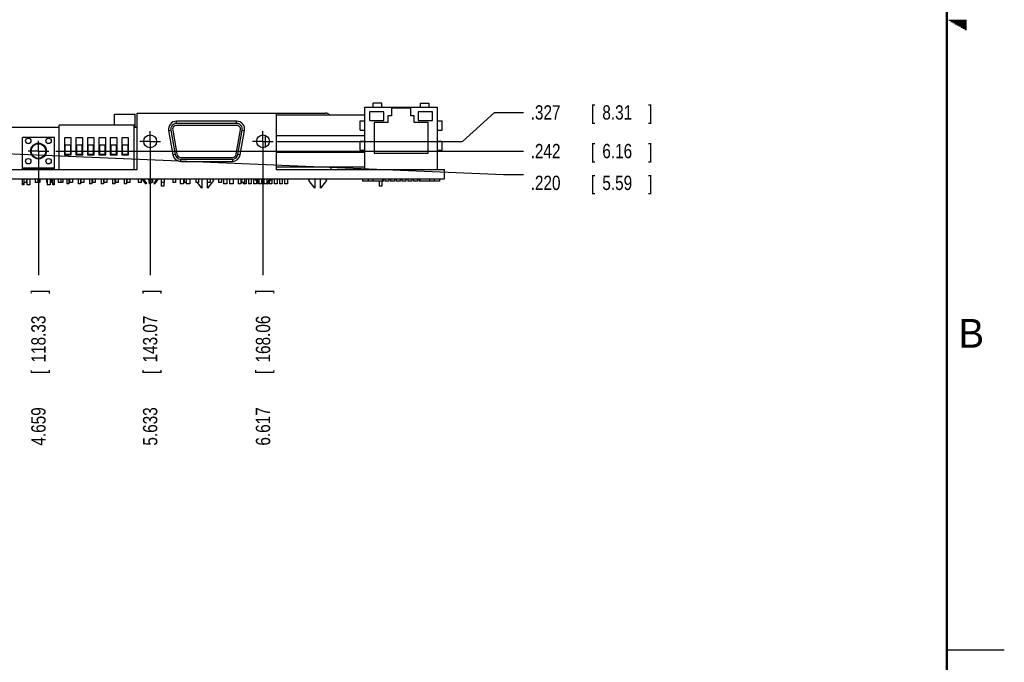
# Model space of a CAD drawing. Header units: inches. Extents: x 0 to 34, y 0 to 22.
# Tile 15 of 16: x 25.4 to 34, y 5.4 to 11. Entities that reach past the tile are written whole.
import ezdxf

# ---------------------------------------------------------------- set-up
doc = ezdxf.new("R2010")
doc.units = ezdxf.units.IN
doc.header["$LTSCALE"] = 1.87
doc.header["$MEASUREMENT"] = 0
doc.linetypes.add('CENTER', pattern=[0.6, 0.375, -0.075, 0.075, -0.075])
doc.layers.get('0').update_dxf_attribs({"linetype": 'CONTINUOUS'})
doc.layers.add('DEFAULT_1', color=7, linetype='CENTER')
doc.layers.add('DIMENSIONS', color=7, linetype='CONTINUOUS')
doc.styles.get("Standard").update_dxf_attribs({"font": 'txt', "width": 0.8})
doc.dimstyles.new('DIMSTYLE_1', dxfattribs={"dimtxt": 0.125, "dimasz": 0.1875, "dimexe": 0.18, "dimexo": 0.0625, "dimgap": 0.09, "dimtad": 0, "dimtih": 1, "dimtoh": 1, "dimdec": 3, "dimzin": 4, "dimdsep": 46, "dimtxsty": 'STANDARD', "dimblk": '_FILLED', "dimblk1": '_FILLED', "dimblk2": '_FILLED', "dimcen": 0.09, "dimadec": 0, "dimazin": 0, "dimtp": 0.01, "dimtm": 0.01, "dimtfac": 1, "dimtdec": 3, "dimtofl": 0, "dimtmove": 0, "dimatfit": 3, "dimldrblk": '_FILLED', "dimfxl": 1, "dimtolj": 1, "dimtzin": 4, "dimarcsym": 0})

# ---------------------------------------------------------------- blocks, each defined once
blk = doc.blocks.new('*D38')
at = {"layer": 'DIMENSIONS', "color": 2, "linetype": 'CONTINUOUS'}
for p, q in [((25.1283, 9.8269), (25.2864, 9.8269)), ((25.2864, 9.8269), (29.6335, 9.6436)), ((29.6335, 9.6436), (29.8078, 9.645))]:
    blk.add_line(p, q, dxfattribs=at)
at = {"layer": 'DIMENSIONS', "color": 2, "linetype": 'CONTINUOUS', "width": 0.8}
for s, p in [('.220', (29.8703, 9.5093)), ('[', (30.3953, 9.5093)), ('5.59', (30.4953, 9.5093)), (']', (30.8953, 9.5093))]:
    blk.add_text(s, height=0.125, dxfattribs=at).set_placement(p)
blk = doc.blocks.new('_FILLED')
at = {"color": 0, "linetype": 'BYBLOCK'}
blk.add_solid([(0, 0), (-1, 0.167), (-1, -0.167)], dxfattribs=at)
blk = doc.blocks.new('*D45')
at = {"layer": 'DIMENSIONS', "color": 2, "linetype": 'CONTINUOUS'}
blk.add_line((25.579, 9.7868), (25.579, 8.7674), dxfattribs=at)
at = {"layer": 'DIMENSIONS', "color": 2, "linetype": 'CONTINUOUS', "width": 0.8}
for s, p in [(']', (25.6415, 8.6049)), ('118.33', (25.6415, 8.0049)), ('[', (25.6415, 7.9049)), ('4.659', (25.6415, 7.2799))]:
    blk.add_text(s, height=0.125, rotation=90, dxfattribs=at).set_placement(p)
blk = doc.blocks.new('*D46')
at = {"layer": 'DIMENSIONS', "color": 2, "linetype": 'CONTINUOUS'}
blk.add_line((26.5528, 9.8714), (26.5528, 8.7674), dxfattribs=at)
at = {"layer": 'DIMENSIONS', "color": 2, "linetype": 'CONTINUOUS', "width": 0.8}
for s, p in [(']', (26.6153, 8.6049)), ('143.07', (26.6153, 8.0049)), ('[', (26.6153, 7.9049)), ('5.633', (26.6153, 7.2799))]:
    blk.add_text(s, height=0.125, rotation=90, dxfattribs=at).set_placement(p)
blk = doc.blocks.new('*D47')
at = {"layer": 'DIMENSIONS', "color": 2, "linetype": 'CONTINUOUS'}
blk.add_line((27.5368, 9.8714), (27.5368, 8.7674), dxfattribs=at)
at = {"layer": 'DIMENSIONS', "color": 2, "linetype": 'CONTINUOUS', "width": 0.8}
for s, p in [(']', (27.5993, 8.6049)), ('168.06', (27.5993, 8.0049)), ('[', (27.5993, 7.9049)), ('6.617', (27.5993, 7.2799))]:
    blk.add_text(s, height=0.125, rotation=90, dxfattribs=at).set_placement(p)
blk = doc.blocks.new('*D51')
at = {"layer": 'DIMENSIONS', "color": 2, "linetype": 'CONTINUOUS'}
blk.add_line((25.7316, 9.8493), (29.8078, 9.8493), dxfattribs=at)
at = {"layer": 'DIMENSIONS', "color": 2, "linetype": 'CONTINUOUS', "width": 0.8}
for s, p in [('.242', (29.8703, 9.7868)), ('[', (30.3953, 9.7868)), ('6.16', (30.4953, 9.7868)), (']', (30.8953, 9.7868))]:
    blk.add_text(s, height=0.125, dxfattribs=at).set_placement(p)
blk = doc.blocks.new('*D52')
at = {"layer": 'DIMENSIONS', "color": 2, "linetype": 'CONTINUOUS'}
for p, q in [((29.2759, 9.9339), (29.5565, 10.1862)), ((29.5565, 10.1862), (29.8078, 10.1862)), ((27.6894, 9.9339), (29.2759, 9.9339))]:
    blk.add_line(p, q, dxfattribs=at)
at = {"layer": 'DIMENSIONS', "color": 2, "linetype": 'CONTINUOUS', "width": 0.8}
for s, p in [('.327', (29.8703, 10.1237)), ('[', (30.3953, 10.1237)), ('8.31', (30.4953, 10.1237)), (']', (30.8953, 10.1237))]:
    blk.add_text(s, height=0.125, dxfattribs=at).set_placement(p)

msp = doc.modelspace()

# ---------------------------------------------------------------- linework, layer by layer
at = {"color": 2, "linetype": 'CONTINUOUS'}
for p, q in [((33.5173, 10.99), (33.6697, 10.99)), ((33.5347, 10.98), (33.6697, 10.98)), ((33.552, 10.97), (33.6697, 10.97)), ((33.5693, 10.96), (33.6697, 10.96)), ((33.5866, 10.95), (33.6697, 10.95)), ((33.6039, 10.94), (33.6697, 10.94)), ((33.6213, 10.93), (33.6697, 10.93)), ((33.6386, 10.92), (33.6697, 10.92)), ((33.6559, 10.91), (33.6697, 10.91)), ((33.5, 5.5), (34, 5.5))]:
    msp.add_line(p, q, dxfattribs=at)
at = {"color": 7, "linetype": 'CONTINUOUS'}
for p, q in [((28.4233, 10.2319), (29.0583, 10.2319)), ((28.4233, 9.6869), (28.4233, 10.2319)), ((28.5733, 10.2669), (28.4983, 10.2669)), ((28.4983, 10.2319), (28.4983, 10.2669)), ((28.5733, 10.2319), (28.5733, 10.2669)), ((28.8258, 10.2219), (28.6558, 10.2219)), ((28.6558, 10.2219), (28.6558, 10.1569)), ((28.8258, 10.1569), (28.8258, 10.2219)), ((28.9083, 10.2669), (28.9833, 10.2669)), ((28.9083, 10.2669), (28.9083, 10.2319)), ((28.9833, 10.2669), (28.9833, 10.2319)), ((29.0583, 9.6869), (29.0583, 10.2319)), ((26.2433, 10.1719), (26.4233, 10.1719)), ((26.2433, 10.0759), (26.2433, 10.1719)), ((26.4233, 10.0569), (26.4233, 10.1719)), ((26.4383, 10.1809), (28.0828, 10.1809)), ((26.4383, 9.6869), (26.4383, 10.1809)), ((27.6513, 10.1809), (27.6513, 9.6869)), ((27.6513, 10.1659), (28.4233, 10.1659)), ((28.5908, 10.1919), (28.4658, 10.1919)), ((28.4658, 10.1919), (28.4658, 10.1169)), ((28.5908, 10.1169), (28.5908, 10.1919)), ((28.6558, 10.1569), (28.6258, 10.1569)), ((28.6258, 10.1569), (28.6258, 10.0969)), ((28.8558, 10.1569), (28.8258, 10.1569)), ((28.8558, 10.0969), (28.8558, 10.1569)), ((29.0158, 10.1919), (28.8908, 10.1919)), ((28.8908, 10.1919), (28.8908, 10.1169)), ((29.0158, 10.1169), (29.0158, 10.1919)), ((24.1053, 10.0569), (25.7583, 10.0569)), ((26.4123, 10.0759), (25.7583, 10.0759)), ((25.7583, 9.6869), (25.7583, 10.0759)), ((26.4123, 9.6869), (26.4123, 10.0759)), ((26.4123, 10.0569), (26.4383, 10.0569)), ((27.3067, 10.1094), (26.7829, 10.1094)), ((26.7829, 10.0894), (26.7829, 10.1094)), ((27.3067, 10.0894), (26.7829, 10.0894)), ((27.3067, 10.0734), (26.7829, 10.0734)), ((27.3067, 10.0894), (27.3067, 10.1094)), ((28.3833, 10.1119), (28.4233, 10.1119)), ((28.3833, 10.0319), (28.3833, 10.1119)), ((28.4658, 10.1169), (28.5908, 10.1169)), ((28.6258, 10.0969), (28.5058, 10.0969)), ((28.5058, 10.0969), (28.5058, 9.8319)), ((28.9758, 10.0969), (28.8558, 10.0969)), ((28.8908, 10.1169), (29.0158, 10.1169)), ((28.9758, 9.8319), (28.9758, 10.0969)), ((29.0583, 10.1119), (29.0983, 10.1119)), ((29.0983, 10.0319), (29.0983, 10.1119)), ((25.7188, 9.9675), (25.4393, 9.9675)), ((25.4393, 9.6869), (25.4393, 9.9675)), ((25.7188, 9.6869), (25.7188, 9.9675)), ((25.8653, 9.9659), (25.8053, 9.9659)), ((25.8053, 9.9659), (25.8053, 9.8159)), ((25.8653, 9.8159), (25.8653, 9.9659)), ((25.9653, 9.9659), (25.9053, 9.9659)), ((25.9053, 9.9659), (25.9053, 9.8159)), ((25.9653, 9.8159), (25.9653, 9.9659)), ((26.0653, 9.9659), (26.0053, 9.9659)), ((26.0053, 9.9659), (26.0053, 9.8159)), ((26.0653, 9.8159), (26.0653, 9.9659)), ((26.1653, 9.9659), (26.1053, 9.9659)), ((26.1053, 9.9659), (26.1053, 9.8159)), ((26.1653, 9.8159), (26.1653, 9.9659)), ((26.2653, 9.9659), (26.2053, 9.9659)), ((26.2053, 9.9659), (26.2053, 9.8159)), ((26.2653, 9.8159), (26.2653, 9.9659)), ((26.3653, 9.9659), (26.3053, 9.9659)), ((26.3053, 9.9659), (26.3053, 9.8159)), ((26.3653, 9.8159), (26.3653, 9.9659)), ((26.7139, 10.0272), (26.7336, 10.0307)), ((26.7139, 10.0272), (26.7511, 9.8162)), ((26.7336, 10.0307), (26.7708, 9.8197)), ((26.7494, 10.0335), (26.7866, 9.8225)), ((27.303, 9.8225), (27.3402, 10.0335)), ((27.3187, 9.8197), (27.3559, 10.0307)), ((27.3384, 9.8162), (27.3756, 10.0272)), ((27.3559, 10.0307), (27.3756, 10.0272)), ((27.5573, 9.8818), (27.5573, 9.986)), ((27.5573, 9.9839), (27.562, 9.9839)), ((27.6513, 9.9839), (28.4233, 9.9839)), ((28.3833, 10.0319), (28.4233, 10.0319)), ((29.0583, 10.0319), (29.0983, 10.0319)), ((25.8603, 9.9009), (25.8103, 9.9009)), ((25.8103, 9.9009), (25.8103, 9.8209)), ((25.8603, 9.8209), (25.8603, 9.9009)), ((25.9603, 9.9009), (25.9103, 9.9009)), ((25.9103, 9.9009), (25.9103, 9.8209)), ((25.9603, 9.8209), (25.9603, 9.9009)), ((26.0603, 9.9009), (26.0103, 9.9009)), ((26.0103, 9.9009), (26.0103, 9.8209)), ((26.0603, 9.8209), (26.0603, 9.9009)), ((26.1603, 9.9009), (26.1103, 9.9009)), ((26.1103, 9.9009), (26.1103, 9.8209)), ((26.1603, 9.8209), (26.1603, 9.9009)), ((26.2603, 9.9009), (26.2103, 9.9009)), ((26.2103, 9.9009), (26.2103, 9.8209)), ((26.2603, 9.8209), (26.2603, 9.9009)), ((26.3603, 9.9009), (26.3103, 9.9009)), ((26.3103, 9.9009), (26.3103, 9.8209)), ((26.3603, 9.8209), (26.3603, 9.9009)), ((27.5573, 9.9339), (27.5928, 9.9339)), ((27.6513, 9.9339), (28.3833, 9.9339)), ((28.3833, 9.9369), (28.4233, 9.9369)), ((28.3833, 9.8569), (28.3833, 9.9369)), ((29.0583, 9.9369), (29.0983, 9.9369)), ((29.0983, 9.8569), (29.0983, 9.9369)), ((25.8053, 9.8159), (25.8653, 9.8159)), ((25.8103, 9.8209), (25.8603, 9.8209)), ((25.9053, 9.8159), (25.9653, 9.8159)), ((25.9103, 9.8209), (25.9603, 9.8209)), ((26.0053, 9.8159), (26.0653, 9.8159)), ((26.0103, 9.8209), (26.0603, 9.8209)), ((26.1053, 9.8159), (26.1653, 9.8159)), ((26.1103, 9.8209), (26.1603, 9.8209)), ((26.2053, 9.8159), (26.2653, 9.8159)), ((26.2103, 9.8209), (26.2603, 9.8209)), ((26.3053, 9.8159), (26.3653, 9.8159)), ((26.3103, 9.8209), (26.3603, 9.8209)), ((26.7708, 9.8197), (26.7511, 9.8162)), ((26.8201, 9.7944), (27.2695, 9.7944)), ((27.3384, 9.8162), (27.3187, 9.8197)), ((27.6513, 9.8389), (28.4233, 9.8389)), ((28.3833, 9.8569), (28.4233, 9.8569)), ((28.5058, 9.8319), (28.9758, 9.8319)), ((29.0583, 9.8569), (29.0983, 9.8569)), ((25.4393, 9.7035), (25.7188, 9.7035)), ((26.8201, 9.7784), (27.2695, 9.7784)), ((26.8201, 9.7584), (26.8201, 9.7784)), ((26.8201, 9.7584), (27.2695, 9.7584)), ((27.2695, 9.7784), (27.2695, 9.7584)), ((27.6513, 9.7119), (28.4233, 9.7119)), ((28.1278, 9.7119), (28.1278, 9.6869)), ((25.1838, 9.6869), (26.4383, 9.6869)), ((25.4393, 9.6999), (25.7188, 9.6999)), ((25.4393, 9.6919), (25.7188, 9.6919)), ((25.454, 9.6869), (25.454, 9.6919)), ((25.4767, 9.6919), (25.4767, 9.6869)), ((25.5042, 9.6919), (25.5042, 9.6869)), ((25.6539, 9.6919), (25.6539, 9.6869)), ((25.6814, 9.6919), (25.6814, 9.6869)), ((25.704, 9.6869), (25.704, 9.6919)), ((27.6513, 9.6869), (29.1203, 9.6869)), ((29.1203, 9.6069), (29.1203, 9.6869)), ((20.9203, 9.6069), (29.1203, 9.6069)), ((25.4393, 9.5541), (25.4393, 9.6069)), ((25.454, 9.5641), (25.4393, 9.5641)), ((25.454, 9.5541), (25.4393, 9.5541)), ((25.454, 9.5541), (25.454, 9.6069)), ((25.4767, 9.5749), (25.454, 9.5749)), ((25.4748, 9.6069), (25.4748, 9.5749)), ((25.4767, 9.6069), (25.4767, 9.5541)), ((25.5042, 9.5541), (25.4767, 9.5541)), ((25.5042, 9.6069), (25.5042, 9.5541)), ((25.5498, 9.6069), (25.5498, 9.5749)), ((25.5918, 9.5749), (25.5498, 9.5749)), ((25.5748, 9.6069), (25.5748, 9.5749)), ((25.5918, 9.6069), (25.5918, 9.5749)), ((25.6498, 9.6069), (25.6498, 9.5749)), ((25.6539, 9.5749), (25.6498, 9.5749)), ((25.6539, 9.6069), (25.6539, 9.5541)), ((25.6814, 9.5541), (25.6539, 9.5541)), ((25.6814, 9.6069), (25.6814, 9.5541)), ((25.6918, 9.5749), (25.6814, 9.5749)), ((25.6918, 9.6069), (25.6918, 9.5749)), ((25.704, 9.5541), (25.704, 9.6069)), ((25.7188, 9.5641), (25.704, 9.5641)), ((25.7188, 9.5541), (25.704, 9.5541)), ((25.7188, 9.5541), (25.7188, 9.6069)), ((25.7498, 9.6069), (25.7498, 9.5749)), ((25.7918, 9.5749), (25.7498, 9.5749)), ((25.7748, 9.6069), (25.7748, 9.5749)), ((25.7918, 9.6069), (25.7918, 9.5749)), ((25.8253, 9.6069), (25.8253, 9.5619)), ((25.8453, 9.5619), (25.8253, 9.5619)), ((25.8453, 9.6069), (25.8453, 9.5619)), ((25.8498, 9.6069), (25.8498, 9.5749)), ((25.8748, 9.5749), (25.8498, 9.5749)), ((25.8748, 9.6069), (25.8748, 9.5749)), ((25.9253, 9.6069), (25.9253, 9.5619)), ((25.9453, 9.5619), (25.9253, 9.5619)), ((25.9453, 9.6069), (25.9453, 9.5619)), ((25.9498, 9.6069), (25.9498, 9.5749)), ((25.9748, 9.5749), (25.9498, 9.5749)), ((25.9748, 9.6069), (25.9748, 9.5749)), ((26.0253, 9.6069), (26.0253, 9.5619)), ((26.0453, 9.5619), (26.0253, 9.5619)), ((26.0453, 9.6069), (26.0453, 9.5619)), ((26.0498, 9.6069), (26.0498, 9.5749)), ((26.0748, 9.5749), (26.0498, 9.5749)), ((26.0748, 9.6069), (26.0748, 9.5749)), ((26.1253, 9.6069), (26.1253, 9.5619)), ((26.1453, 9.5619), (26.1253, 9.5619)), ((26.1453, 9.6069), (26.1453, 9.5619)), ((26.1498, 9.6069), (26.1498, 9.5749)), ((26.1748, 9.5749), (26.1498, 9.5749)), ((26.1748, 9.6069), (26.1748, 9.5749)), ((26.2253, 9.6069), (26.2253, 9.5619)), ((26.2453, 9.5619), (26.2253, 9.5619)), ((26.2453, 9.6069), (26.2453, 9.5619)), ((26.2498, 9.6069), (26.2498, 9.5749)), ((26.2748, 9.5749), (26.2498, 9.5749)), ((26.2748, 9.6069), (26.2748, 9.5749)), ((26.3253, 9.6069), (26.3253, 9.5619)), ((26.3453, 9.5619), (26.3253, 9.5619)), ((26.3453, 9.6069), (26.3453, 9.5619)), ((26.3498, 9.6069), (26.3498, 9.5749)), ((26.3748, 9.5749), (26.3498, 9.5749)), ((26.3748, 9.6069), (26.3748, 9.5749)), ((26.4498, 9.6069), (26.4498, 9.5749)), ((26.4748, 9.5749), (26.4498, 9.5749)), ((26.4748, 9.6069), (26.4748, 9.5749)), ((26.4821, 9.6069), (26.5136, 9.5619)), ((26.5142, 9.5619), (26.4831, 9.6069)), ((26.493, 9.6069), (26.5208, 9.5666)), ((26.5142, 9.5619), (26.5136, 9.5619)), ((26.5208, 9.5666), (26.5142, 9.5619)), ((26.546, 9.5619), (26.5405, 9.6069)), ((26.5596, 9.5619), (26.546, 9.5619)), ((26.5596, 9.5619), (26.5651, 9.6069)), ((26.5748, 9.5749), (26.5612, 9.5749)), ((26.5748, 9.6069), (26.5748, 9.5749)), ((26.6126, 9.6069), (26.5848, 9.5666)), ((26.5848, 9.5666), (26.5914, 9.5619)), ((26.5914, 9.5619), (26.6224, 9.6069)), ((26.592, 9.5619), (26.5914, 9.5619)), ((26.6235, 9.6069), (26.592, 9.5619)), ((26.6483, 9.6069), (26.6483, 9.5419)), ((26.6713, 9.5419), (26.6483, 9.5419)), ((26.6498, 9.6069), (26.6498, 9.5749)), ((26.6748, 9.5749), (26.6498, 9.5749)), ((26.6713, 9.5749), (26.6713, 9.5419)), ((26.6748, 9.6069), (26.6748, 9.5749)), ((26.7498, 9.6069), (26.7498, 9.5749)), ((26.7748, 9.5749), (26.7498, 9.5749)), ((26.7748, 9.6069), (26.7748, 9.5749)), ((26.8138, 9.6069), (26.8138, 9.5619)), ((26.8438, 9.5619), (26.8138, 9.5619)), ((26.8438, 9.6069), (26.8438, 9.5619)), ((26.8498, 9.6069), (26.8498, 9.5749)), ((26.8678, 9.5749), (26.8498, 9.5749)), ((26.8678, 9.6069), (26.8678, 9.5619)), ((26.8978, 9.5619), (26.8678, 9.5619)), ((26.8978, 9.6069), (26.8978, 9.5619)), ((26.9498, 9.6069), (26.9498, 9.5749)), ((26.9748, 9.5749), (26.9498, 9.5749)), ((27.0043, 9.5269), (26.9657, 9.5749)), ((26.9748, 9.6069), (26.9748, 9.5749)), ((27.0043, 9.6069), (27.0043, 9.5269)), ((27.0498, 9.6069), (27.0498, 9.5749)), ((27.0748, 9.5749), (27.0498, 9.5749)), ((27.1063, 9.5915), (27.0543, 9.5269)), ((27.0543, 9.5269), (27.0543, 9.5749)), ((27.0748, 9.6069), (27.0748, 9.5749)), ((27.0962, 9.6069), (27.1063, 9.5915)), ((27.1498, 9.6069), (27.1498, 9.5749)), ((27.1748, 9.5749), (27.1498, 9.5749)), ((27.1748, 9.6069), (27.1748, 9.5749)), ((27.1918, 9.6069), (27.1918, 9.5619)), ((27.2218, 9.5619), (27.1918, 9.5619)), ((27.2218, 9.6069), (27.2218, 9.5619)), ((27.2458, 9.6069), (27.2458, 9.5619)), ((27.2758, 9.5619), (27.2458, 9.5619)), ((27.2758, 9.6069), (27.2758, 9.5619)), ((27.3197, 9.6069), (27.3197, 9.5619)), ((27.3448, 9.5619), (27.3197, 9.5619)), ((27.3198, 9.6069), (27.3198, 9.5619)), ((27.3448, 9.6069), (27.3448, 9.5619)), ((27.3449, 9.6069), (27.3449, 9.5619)), ((27.3498, 9.6069), (27.3498, 9.5749)), ((27.3748, 9.5749), (27.3498, 9.5749)), ((27.3647, 9.5749), (27.3647, 9.5619)), ((27.3899, 9.5619), (27.3647, 9.5619)), ((27.3748, 9.6069), (27.3748, 9.5749)), ((27.3899, 9.6069), (27.3899, 9.5619)), ((27.4097, 9.6069), (27.4097, 9.5619)), ((27.4348, 9.5619), (27.4097, 9.5619)), ((27.4098, 9.6069), (27.4098, 9.5619)), ((27.4348, 9.6069), (27.4348, 9.5619)), ((27.4349, 9.6069), (27.4349, 9.5619)), ((27.4547, 9.6069), (27.4547, 9.5619)), ((27.4799, 9.5619), (27.4547, 9.5619)), ((27.4661, 9.6069), (27.4976, 9.5619)), ((27.4982, 9.5619), (27.4671, 9.6069)), ((27.477, 9.6069), (27.5048, 9.5666)), ((27.4799, 9.6069), (27.4799, 9.6027)), ((27.4799, 9.5871), (27.4799, 9.5619)), ((27.4982, 9.5619), (27.4976, 9.5619)), ((27.5048, 9.5666), (27.4982, 9.5619)), ((27.4997, 9.6069), (27.4997, 9.574)), ((27.4997, 9.5629), (27.4997, 9.5619)), ((27.5248, 9.5619), (27.4997, 9.5619)), ((27.4998, 9.6069), (27.4998, 9.5738)), ((27.4998, 9.563), (27.4998, 9.5619)), ((27.53, 9.5619), (27.5245, 9.6069)), ((27.5248, 9.6046), (27.5248, 9.5619)), ((27.5249, 9.6037), (27.5249, 9.5619)), ((27.5436, 9.5619), (27.53, 9.5619)), ((27.5436, 9.5619), (27.5491, 9.6069)), ((27.5447, 9.5708), (27.5447, 9.5619)), ((27.5699, 9.5619), (27.5447, 9.5619)), ((27.5966, 9.6069), (27.5688, 9.5666)), ((27.5688, 9.5666), (27.5754, 9.5619)), ((27.5699, 9.6069), (27.5699, 9.5682)), ((27.5699, 9.5658), (27.5699, 9.5619)), ((27.5754, 9.5619), (27.6064, 9.6069)), ((27.576, 9.5619), (27.5754, 9.5619)), ((27.6075, 9.6069), (27.576, 9.5619)), ((27.5897, 9.6069), (27.5897, 9.5969)), ((27.5897, 9.5814), (27.5897, 9.5619)), ((27.6148, 9.5619), (27.5897, 9.5619)), ((27.5898, 9.6069), (27.5898, 9.597)), ((27.5898, 9.5816), (27.5898, 9.5619)), ((27.6148, 9.6069), (27.6148, 9.5619)), ((27.6149, 9.6069), (27.6149, 9.5619)), ((27.6347, 9.6069), (27.6347, 9.5619)), ((27.6599, 9.5619), (27.6347, 9.5619)), ((27.6599, 9.6069), (27.6599, 9.5619)), ((27.6797, 9.6069), (27.6797, 9.5619)), ((27.7048, 9.5619), (27.6797, 9.5619)), ((27.6798, 9.6069), (27.6798, 9.5619)), ((27.7048, 9.6069), (27.7048, 9.5619)), ((27.7049, 9.6069), (27.7049, 9.5619)), ((27.7247, 9.6069), (27.7247, 9.5619)), ((27.7499, 9.5619), (27.7247, 9.5619)), ((27.7499, 9.6069), (27.7499, 9.5619)), ((27.9363, 9.5915), (27.9464, 9.6069)), ((27.9883, 9.5269), (27.9363, 9.5915)), ((27.9883, 9.6069), (27.9883, 9.5269)), ((28.0383, 9.5269), (28.0383, 9.6069)), ((28.0903, 9.5915), (28.0383, 9.5269)), ((28.0802, 9.6069), (28.0903, 9.5915)), ((28.4048, 9.6069), (28.4048, 9.5869)), ((28.5833, 9.5869), (28.4048, 9.5869)), ((28.4528, 9.6069), (28.4528, 9.5869)), ((28.4538, 9.6069), (28.4538, 9.5869)), ((28.4938, 9.6069), (28.4938, 9.5869)), ((28.5498, 9.5869), (28.5498, 9.5419)), ((28.5728, 9.5419), (28.5498, 9.5419)), ((28.5728, 9.5869), (28.5728, 9.5419)), ((28.5788, 9.6069), (28.5788, 9.5869)), ((28.5833, 9.6069), (28.5833, 9.5869)), ((28.5983, 9.6069), (28.5983, 9.5869)), ((28.6333, 9.5869), (28.5983, 9.5869)), ((28.6333, 9.6069), (28.6333, 9.5869)), ((28.6483, 9.6069), (28.6483, 9.5869)), ((28.6833, 9.5869), (28.6483, 9.5869)), ((28.6833, 9.6069), (28.6833, 9.5869)), ((28.6983, 9.6069), (28.6983, 9.5869)), ((28.7333, 9.5869), (28.6983, 9.5869)), ((28.7333, 9.6069), (28.7333, 9.5869)), ((28.7483, 9.6069), (28.7483, 9.5869)), ((28.7833, 9.5869), (28.7483, 9.5869)), ((28.7833, 9.6069), (28.7833, 9.5869)), ((28.7983, 9.6069), (28.7983, 9.5869)), ((28.8333, 9.5869), (28.7983, 9.5869)), ((28.8333, 9.6069), (28.8333, 9.5869)), ((28.8483, 9.6069), (28.8483, 9.5869)), ((28.8833, 9.5869), (28.8483, 9.5869)), ((28.8833, 9.6069), (28.8833, 9.5869)), ((28.8983, 9.6069), (28.8983, 9.5869)), ((29.0768, 9.5869), (28.8983, 9.5869)), ((28.9028, 9.6069), (28.9028, 9.5869)), ((28.9878, 9.6069), (28.9878, 9.5869)), ((29.0278, 9.6069), (29.0278, 9.5869)), ((29.0288, 9.6069), (29.0288, 9.5869)), ((29.0768, 9.6069), (29.0768, 9.5869))]:
    msp.add_line(p, q, dxfattribs=at)
at = {"color": 7, "linetype": 'CONTINUOUS', "const_width": 0.02}
msp.add_lwpolyline([(33.5, 0.5), (33.5, 21.5)], dxfattribs=at)
at = {"color": 7, "linetype": 'CONTINUOUS'}
for centre, radius in [((25.4905, 9.9379), 0.0236), ((25.6676, 9.9379), 0.0236), ((26.5528, 9.9339), 0.056), ((27.5368, 9.9339), 0.056), ((25.579, 9.8493), 0.0689), ((25.579, 9.8493), 0.0639), ((25.4905, 9.7608), 0.0236), ((25.6676, 9.7608), 0.0236)]:
    msp.add_circle(centre, radius, dxfattribs=at)
for centre, radius, start, end in [((28.0828, 10.1359), 0.045, 41.87192, 90), ((26.7829, 10.0394), 0.07, 90, 190), ((26.7829, 10.0394), 0.05, 90, 190), ((26.7829, 10.0394), 0.034, 90, 190), ((27.3067, 10.0394), 0.07, 350, 90), ((27.3067, 10.0394), 0.05, 350, 90), ((27.3067, 10.0394), 0.034, 350, 90), ((26.8201, 9.8284), 0.07, 190, 270), ((26.8201, 9.8284), 0.05, 190, 270), ((26.8201, 9.8284), 0.034, 190, 270), ((27.2695, 9.8284), 0.034, 270, 350), ((27.2695, 9.8284), 0.05, 270, 350), ((27.2695, 9.8284), 0.07, 270, 350)]:
    msp.add_arc(centre, radius, start, end, dxfattribs=at)
at = {"layer": 'DEFAULT_1', "color": 7, "linetype": 'CENTER'}
for p, q in [((26.5528, 9.9339), (26.5528, 10.024)), ((27.5368, 9.9339), (27.5368, 10.024)), ((25.579, 9.8493), (25.579, 9.9394)), ((26.5528, 9.9339), (26.4627, 9.9339)), ((26.5528, 9.9339), (26.6429, 9.9339)), ((26.5528, 9.9339), (26.5528, 9.8438)), ((27.5368, 9.9339), (27.4467, 9.9339)), ((27.5368, 9.9339), (27.5573, 9.9339)), ((27.5368, 9.9339), (27.5368, 9.8438)), ((27.5928, 9.9339), (27.6269, 9.9339)), ((25.579, 9.8493), (25.4889, 9.8493)), ((25.579, 9.8493), (25.6691, 9.8493)), ((25.579, 9.8493), (25.579, 9.7592))]:
    msp.add_line(p, q, dxfattribs=at)

# ---------------------------------------------------------------- texts
at = {"color": 2, "linetype": 'CONTINUOUS'}
msp.add_text('B', height=0.25, dxfattribs=at).set_placement((33.6006, 8.1345))

# ---------------------------------------------------------------- dimensions: what is measured, and where the dimension line sits
at = {"layer": 'DIMENSIONS', "color": 2, "linetype": 'CONTINUOUS'}
for feature_location, offset, dtype, origin, picture, middle in [((27.6894, 9.9339), (2.1184, 0.2523), 0, (27.6269, 9.6069), '*D52', (30.4328, 10.1862)), ((26.55278327, 9.8713671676), (0, -1.104), 1, (20.92028327, 9.9338671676), '*D46', (26.55278327, 7.9923671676)), ((27.53678327, 9.8713671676), (0, -1.104), 1, (20.92028327, 9.9338671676), '*D47', (27.53678327, 7.9923671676)), ((25.7316, 9.8493), (4.0761, 0), 0, (25.6691, 9.6069), '*D51', (30.4328, 9.8493)), ((25.579, 9.7868), (0, -1.0195), 1, (20.9203, 9.8493), '*D45', (25.579, 7.9924)), ((25.1283, 9.8269), (4.6795, -0.1819), 0, (20.9203, 9.6069), '*D38', (30.4328, 9.5718))]:
    dim = msp.add_ordinate_dim(feature_location=feature_location, offset=offset, dtype=dtype, origin=origin, dimstyle='DIMSTYLE_1', dxfattribs=at)
    dim.commit()
    dim.dimension.update_dxf_attribs({"geometry": picture, "text_midpoint": middle})

doc.saveas('drawing.dxf')
